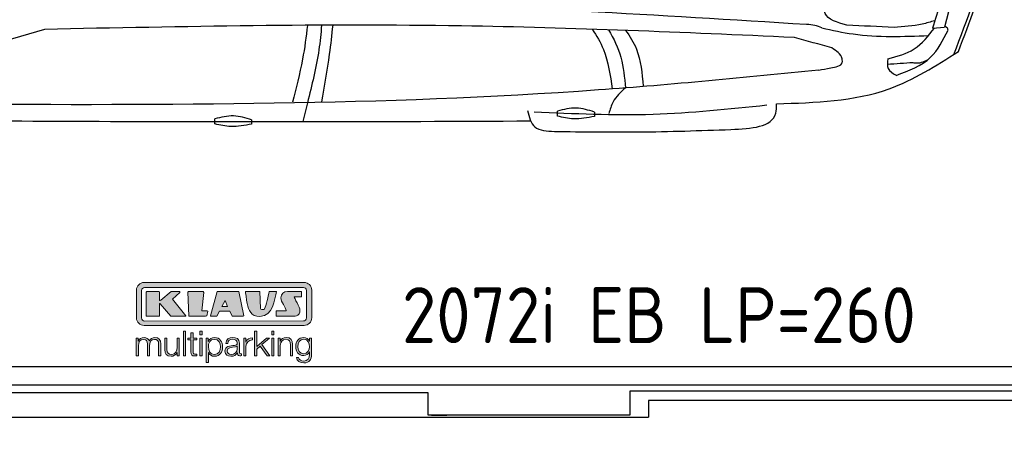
# Model space of a CAD drawing. Header units: millimetres. Extents: x 705 to 7297, y 228 to 3619.
# Tile 2 of 4: x 2918 to 5822, y 228 to 1460. Entities that reach past the tile are written whole.
import ezdxf

# ---------------------------------------------------------------- set-up
doc = ezdxf.new("R2010")
doc.units = ezdxf.units.MM
doc.layers.get('0').update_dxf_attribs({"lineweight": 25})
doc.layers.add('Car', color=10, linetype='Continuous', lineweight=25)
doc.layers.add('Logo', color=7, linetype='Continuous')
doc.styles.add('Aktuell-DIN', font='arial.ttf')

# ---------------------------------------------------------------- blocks, each defined once
blk = doc.blocks.new('KLAUS')
at = {"layer": 'Logo', "true_color": 0x7b7b7a}
h = blk.add_hatch(color=8, dxfattribs=at)
h.dxf.hatch_style = 2
edge = h.paths.add_edge_path()
edge.add_spline(control_points=[(3.6, 29.09), (2.88, 29.09), (2.3, 28.51), (2.3, 27.8), (2.3, 27.8), (2.3, 16.11), (2.3, 16.11), (2.3, 15.39), (2.88, 14.81), (3.6, 14.81), (3.6, 14.81), (71.16, 14.81), (71.16, 14.81), (71.88, 14.81), (72.46, 15.39), (72.46, 16.11), (72.46, 16.11), (72.46, 27.8), (72.46, 27.8), (72.46, 28.51), (71.88, 29.09), (71.16, 29.09), (71.16, 29.09), (3.6, 29.09), (3.6, 29.09), (3.6, 29.09), (3.6, 29.09), (3.6, 29.09)], knot_values=[0, 0, 0, 0, 1, 1, 1, 2, 2, 2, 3, 3, 3, 4, 4, 4, 5, 5, 5, 6, 6, 6, 7, 7, 7, 8, 8, 8, 9, 9, 9, 9], degree=3, periodic=0)
edge = h.paths.add_edge_path()
edge.add_spline(control_points=[(3.35, 31.23), (3.35, 31.23), (71.47, 31.23), (71.47, 31.23), (73.26, 31.23), (74.71, 29.77), (74.71, 27.99), (74.71, 27.99), (74.71, 16.17), (74.71, 16.17), (74.71, 14.38), (73.26, 12.93), (71.47, 12.93), (71.47, 12.93), (3.35, 12.93), (3.35, 12.93), (1.56, 12.93), (0.11, 14.38), (0.11, 16.17), (0.11, 16.17), (0.11, 27.99), (0.11, 27.99), (0.11, 29.77), (1.56, 31.23), (3.35, 31.23), (3.35, 31.23), (3.35, 31.23), (3.35, 31.23)], knot_values=[0, 0, 0, 0, 1, 1, 1, 2, 2, 2, 3, 3, 3, 4, 4, 4, 5, 5, 5, 6, 6, 6, 7, 7, 7, 8, 8, 8, 9, 9, 9, 9], degree=3, periodic=0)
h = blk.add_hatch(color=8, dxfattribs=at)
h.dxf.hatch_style = 2
edge = h.paths.add_edge_path()
edge.add_spline(control_points=[(4.5, 27.33), (4.5, 27.33), (9.7, 27.33), (9.7, 27.33), (9.84, 27.33), (9.96, 27.22), (9.96, 27.08), (9.96, 27.08), (9.96, 23.69), (9.96, 23.69), (9.96, 23.69), (9.94, 23.64), (10.04, 23.59), (10.14, 23.53), (10.2, 23.57), (10.2, 23.57), (10.2, 23.57), (10.51, 23.75), (10.51, 23.75), (10.51, 23.75), (14.94, 27.33), (14.94, 27.33), (14.94, 27.33), (18.41, 27.33), (18.41, 27.33), (18.41, 27.33), (18.49, 27.33), (18.56, 27.2), (18.65, 27.04), (18.53, 26.91), (18.53, 26.91), (18.53, 26.91), (15.49, 24.11), (15.49, 24.11), (15.49, 24.11), (21.14, 17.06), (21.14, 17.06), (21.14, 17.06), (21.13, 16.91), (21.13, 16.91), (21.08, 16.84), (20.99, 16.82), (20.99, 16.82), (20.99, 16.82), (14.7, 16.82), (14.7, 16.82), (14.7, 16.82), (10.26, 22.17), (10.26, 22.17), (10.26, 22.17), (10.19, 22.24), (10.08, 22.21), (9.97, 22.18), (9.96, 22.11), (9.96, 22.11), (9.96, 22.11), (9.96, 17.08), (9.96, 17.08), (9.96, 16.94), (9.84, 16.82), (9.7, 16.82), (9.7, 16.82), (4.5, 16.82), (4.5, 16.82), (4.36, 16.82), (4.25, 16.94), (4.25, 17.08), (4.25, 17.08), (4.25, 27.08), (4.25, 27.08), (4.25, 27.22), (4.36, 27.33), (4.5, 27.33), (4.5, 27.33), (4.5, 27.33), (4.5, 27.33)], knot_values=[0, 0, 0, 0, 1, 1, 1, 2, 2, 2, 3, 3, 3, 4, 4, 4, 5, 5, 5, 6, 6, 6, 7, 7, 7, 8, 8, 8, 9, 9, 9, 10, 10, 10, 11, 11, 11, 12, 12, 12, 13, 13, 13, 14, 14, 14, 15, 15, 15, 16, 16, 16, 17, 17, 17, 18, 18, 18, 19, 19, 19, 20, 20, 20, 21, 21, 21, 22, 22, 22, 23, 23, 23, 24, 24, 24, 25, 25, 25, 25], degree=3, periodic=0)
h = blk.add_hatch(color=8, dxfattribs=at)
h.dxf.hatch_style = 2
h.paths.add_polyline_path([(22.42, 17.06), (21.97, 27.15), (22.24, 27.33), (28.55, 27.33), (28.86, 26.97), (28.01, 19.08), (30.26, 19.07), (30.44, 18.95), (30.08, 16.95), (29.49, 16.82), (22.6, 16.82)])
h = blk.add_hatch(color=8, dxfattribs=at)
h.paths.add_polyline_path([(36.52, 21.01), (38.93, 21.01), (37.87, 23.57)])
h.paths.add_polyline_path([(34.52, 27.33), (43.65, 27.33), (45.76, 16.94), (45.57, 16.82), (40.83, 16.82), (39.89, 18.95), (35.42, 18.95), (34.27, 16.82), (31.78, 16.82), (31.66, 17)])
h = blk.add_hatch(color=8, dxfattribs=at)
h.dxf.hatch_style = 2
edge = h.paths.add_edge_path()
edge.add_spline(control_points=[(52.69, 27.32), (52.69, 27.32), (52.88, 20.14), (52.88, 20.14), (53.01, 19.89), (53.2, 19.77), (53.43, 19.71), (53.91, 19.59), (54.43, 19.57), (54.64, 20.03), (55.23, 21.34), (56.27, 25.45), (56.6, 27.33), (56.6, 27.33), (59.77, 27.33), (59.77, 27.33), (58.77, 23.9), (58.56, 16.82), (52.63, 16.76), (48.72, 16.72), (48.01, 19.35), (47.27, 22.24), (46.89, 23.68), (46.54, 27.33), (46.54, 27.33), (46.54, 27.33), (52.69, 27.32), (52.69, 27.32), (52.69, 27.32), (52.69, 27.32), (52.69, 27.32)], knot_values=[0, 0, 0, 0, 1, 1, 1, 2, 2, 2, 3, 3, 3, 4, 4, 4, 5, 5, 5, 6, 6, 6, 7, 7, 7, 8, 8, 8, 9, 9, 9, 10, 10, 10, 10], degree=3, periodic=0)
h = blk.add_hatch(color=8, dxfattribs=at)
h.dxf.hatch_style = 2
edge = h.paths.add_edge_path()
edge.add_spline(control_points=[(64.46, 27.33), (64.46, 27.33), (70.31, 27.33), (70.31, 27.33), (70.31, 26.52), (70.31, 26.02), (70.31, 25.12), (70.31, 25.12), (67.3, 25.12), (67.3, 25.12), (67.24, 25.04), (67.25, 25.11), (67.25, 24.91), (67.25, 24.88), (69.73, 20.38), (69.73, 19.57), (69.73, 16.4), (67.22, 16.81), (65.9, 16.82), (65.9, 16.82), (59.59, 16.82), (59.59, 16.82), (59.59, 17.76), (59.59, 18.23), (59.59, 19.14), (59.59, 19.14), (63.75, 19.14), (63.75, 19.14), (63.82, 19.22), (63.81, 19.11), (63.81, 19.31), (63.81, 20.32), (61.58, 23.06), (61.58, 24.63), (61.58, 26.33), (62.83, 27.34), (64.46, 27.33), (64.46, 27.33), (64.46, 27.33), (64.46, 27.33)], knot_values=[0, 0, 0, 0, 1, 1, 1, 2, 2, 2, 3, 3, 3, 4, 4, 4, 5, 5, 5, 6, 6, 6, 7, 7, 7, 8, 8, 8, 9, 9, 9, 10, 10, 10, 11, 11, 11, 12, 12, 12, 13, 13, 13, 13], degree=3, periodic=0)
at = {"layer": 'Logo', "true_color": 0xef7c00}
h = blk.add_hatch(color=30, dxfattribs=at)
h.dxf.hatch_style = 2
h.paths.add_polyline_path([(20.07, 0), (20.99, 0), (20.99, 10.45), (20.07, 10.45)])
h = blk.add_hatch(color=30, dxfattribs=at)
h.dxf.hatch_style = 2
edge = h.paths.add_edge_path()
edge.add_spline(control_points=[(24.22, 9.82), (24.22, 9.82), (23.3, 9.82), (23.3, 9.82), (23.3, 9.82), (23.3, 7.55), (23.3, 7.55), (23.3, 7.55), (21.98, 7.55), (21.98, 7.55), (21.98, 7.55), (21.98, 6.78), (21.98, 6.78), (21.98, 6.78), (23.3, 6.78), (23.3, 6.78), (23.3, 6.78), (23.3, 1.61), (23.3, 1.61), (23.28, 0.32), (23.71, -0.09), (24.94, -0.09), (25.22, -0.09), (25.48, -0.06), (25.76, -0.06), (25.76, -0.06), (25.76, 0.73), (25.76, 0.73), (25.5, 0.7), (25.23, 0.69), (24.97, 0.69), (24.31, 0.73), (24.22, 1.08), (24.22, 1.68), (24.22, 1.68), (24.22, 6.78), (24.22, 6.78), (24.22, 6.78), (25.76, 6.78), (25.76, 6.78), (25.76, 6.78), (25.76, 7.55), (25.76, 7.55), (25.76, 7.55), (24.22, 7.55), (24.22, 7.55), (24.22, 7.55), (24.22, 9.82), (24.22, 9.82), (24.22, 9.82), (24.22, 9.82), (24.22, 9.82)], knot_values=[0, 0, 0, 0, 1, 1, 1, 2, 2, 2, 3, 3, 3, 4, 4, 4, 5, 5, 5, 6, 6, 6, 7, 7, 7, 8, 8, 8, 9, 9, 9, 10, 10, 10, 11, 11, 11, 12, 12, 12, 13, 13, 13, 14, 14, 14, 15, 15, 15, 16, 16, 16, 17, 17, 17, 17], degree=3, periodic=0)
h = blk.add_hatch(color=30, dxfattribs=at)
h.paths.add_polyline_path([(27.1, 0), (28.03, 0), (28.03, 7.55), (27.1, 7.55)])
h.paths.add_polyline_path([(27.1, 8.98), (28.03, 8.98), (28.03, 10.45), (27.1, 10.45)])
h = blk.add_hatch(color=30, dxfattribs=at)
h.dxf.hatch_style = 2
h.paths.add_polyline_path([(50.4, 0), (51.32, 0), (51.32, 2.87), (52.82, 4.11), (55.8, 0), (56.96, 0), (53.52, 4.76), (56.74, 7.55), (55.51, 7.55), (51.32, 3.89), (51.32, 10.45), (50.4, 10.45)])
h = blk.add_hatch(color=30, dxfattribs=at)
h.paths.add_polyline_path([(57.74, 0), (58.66, 0), (58.66, 7.55), (57.74, 7.55)])
h.paths.add_polyline_path([(57.74, 8.98), (58.66, 8.98), (58.66, 10.45), (57.74, 10.45)])
h = blk.add_hatch(color=30, dxfattribs=at)
h.dxf.hatch_style = 2
edge = h.paths.add_edge_path()
edge.add_spline(control_points=[(0, 0), (0, 0), (0.92, 0), (0.92, 0), (0.92, 0), (0.92, 4.22), (0.92, 4.22), (0.94, 5.8), (1.58, 7), (3.18, 7), (4.35, 7), (4.77, 6.15), (4.76, 5.12), (4.76, 5.12), (4.76, 0), (4.76, 0), (4.76, 0), (5.68, 0), (5.68, 0), (5.68, 0), (5.68, 4.27), (5.68, 4.27), (5.68, 5.68), (6.14, 7), (7.73, 7), (9.05, 7), (9.52, 6.32), (9.52, 5.08), (9.52, 5.08), (9.52, 0), (9.52, 0), (9.52, 0), (10.44, 0), (10.44, 0), (10.44, 0), (10.44, 5.12), (10.44, 5.12), (10.44, 6.91), (9.59, 7.77), (7.94, 7.77), (6.94, 7.77), (5.99, 7.29), (5.54, 6.3), (5.26, 7.29), (4.36, 7.77), (3.37, 7.77), (2.17, 7.77), (1.38, 7.19), (0.89, 6.28), (0.89, 6.28), (0.85, 6.28), (0.85, 6.28), (0.85, 6.28), (0.85, 7.55), (0.85, 7.55), (0.85, 7.55), (0, 7.55), (0, 7.55), (0, 7.55), (0, 0), (0, 0), (0, 0), (0, 0), (0, 0)], knot_values=[0, 0, 0, 0, 1, 1, 1, 2, 2, 2, 3, 3, 3, 4, 4, 4, 5, 5, 5, 6, 6, 6, 7, 7, 7, 8, 8, 8, 9, 9, 9, 10, 10, 10, 11, 11, 11, 12, 12, 12, 13, 13, 13, 14, 14, 14, 15, 15, 15, 16, 16, 16, 17, 17, 17, 18, 18, 18, 19, 19, 19, 20, 20, 20, 21, 21, 21, 21], degree=3, periodic=0)
h = blk.add_hatch(color=30, dxfattribs=at)
h.dxf.hatch_style = 2
edge = h.paths.add_edge_path()
edge.add_spline(control_points=[(18.31, 7.55), (18.31, 7.55), (17.39, 7.55), (17.39, 7.55), (17.39, 7.55), (17.39, 3.59), (17.39, 3.59), (17.39, 2.05), (16.7, 0.56), (15.12, 0.56), (13.66, 0.56), (13.15, 1.27), (13.1, 2.64), (13.1, 2.64), (13.1, 7.55), (13.1, 7.55), (13.1, 7.55), (12.18, 7.55), (12.18, 7.55), (12.18, 7.55), (12.18, 2.65), (12.18, 2.65), (12.18, 0.89), (12.93, -0.22), (14.83, -0.22), (15.96, -0.22), (16.95, 0.35), (17.44, 1.36), (17.44, 1.36), (17.47, 1.36), (17.47, 1.36), (17.47, 1.36), (17.47, 0), (17.47, 0), (17.47, 0), (18.31, 0), (18.31, 0), (18.31, 0), (18.31, 7.55), (18.31, 7.55), (18.31, 7.55), (18.31, 7.55), (18.31, 7.55)], knot_values=[0, 0, 0, 0, 1, 1, 1, 2, 2, 2, 3, 3, 3, 4, 4, 4, 5, 5, 5, 6, 6, 6, 7, 7, 7, 8, 8, 8, 9, 9, 9, 10, 10, 10, 11, 11, 11, 12, 12, 12, 13, 13, 13, 14, 14, 14, 14], degree=3, periodic=0)
h = blk.add_hatch(color=30, dxfattribs=at)
edge = h.paths.add_edge_path()
edge.add_spline(control_points=[(35.84, 3.78), (35.84, 2.21), (35.12, 0.56), (33.37, 0.56), (31.4, 0.56), (30.72, 2.21), (30.72, 3.78), (30.72, 5.49), (31.33, 7), (33.37, 7), (35.12, 7), (35.84, 5.34), (35.84, 3.78), (35.84, 3.78), (35.84, 3.78), (35.84, 3.78)], knot_values=[0, 0, 0, 0, 1, 1, 1, 2, 2, 2, 3, 3, 3, 4, 4, 4, 5, 5, 5, 5], degree=3, periodic=0)
edge = h.paths.add_edge_path()
edge.add_spline(control_points=[(29.79, -2.8), (29.79, -2.8), (30.72, -2.8), (30.72, -2.8), (30.72, -2.8), (30.72, 1.43), (30.72, 1.43), (30.72, 1.43), (30.74, 1.43), (30.74, 1.43), (31.14, 0.35), (32.24, -0.22), (33.37, -0.22), (35.66, -0.22), (36.76, 1.64), (36.76, 3.78), (36.76, 5.91), (35.66, 7.77), (33.37, 7.77), (32.15, 7.77), (31.1, 7.14), (30.67, 6.12), (30.67, 6.12), (30.64, 6.12), (30.64, 6.12), (30.64, 6.12), (30.64, 7.55), (30.64, 7.55), (30.64, 7.55), (29.79, 7.55), (29.79, 7.55), (29.79, 7.55), (29.79, -2.8), (29.79, -2.8), (29.79, -2.8), (29.79, -2.8), (29.79, -2.8)], knot_values=[0, 0, 0, 0, 1, 1, 1, 2, 2, 2, 3, 3, 3, 4, 4, 4, 5, 5, 5, 6, 6, 6, 7, 7, 7, 8, 8, 8, 9, 9, 9, 10, 10, 10, 11, 11, 11, 12, 12, 12, 12], degree=3, periodic=0)
h = blk.add_hatch(color=30, dxfattribs=at)
edge = h.paths.add_edge_path()
edge.add_spline(control_points=[(43.03, 2.93), (43.04, 1.45), (41.8, 0.56), (40.39, 0.56), (39.53, 0.56), (38.71, 1.13), (38.71, 2.05), (38.71, 3.53), (40.66, 3.51), (42.22, 3.79), (42.47, 3.84), (42.88, 3.91), (43, 4.13), (43, 4.13), (43.03, 4.13), (43.03, 4.13), (43.03, 4.13), (43.03, 2.93), (43.03, 2.93), (43.03, 2.93), (43.03, 2.93), (43.03, 2.93)], knot_values=[0, 0, 0, 0, 1, 1, 1, 2, 2, 2, 3, 3, 3, 4, 4, 4, 5, 5, 5, 6, 6, 6, 7, 7, 7, 7], degree=3, periodic=0)
edge = h.paths.add_edge_path()
edge.add_spline(control_points=[(39.03, 5.24), (39.06, 6.47), (39.91, 7), (41.05, 7), (42.14, 7), (43.03, 6.69), (43.03, 5.45), (43.03, 4.61), (42.6, 4.51), (41.84, 4.42), (39.85, 4.19), (37.79, 4.11), (37.79, 1.99), (37.79, 0.47), (38.93, -0.22), (40.32, -0.22), (41.77, -0.22), (42.43, 0.34), (43.07, 1.32), (43.07, 1.32), (43.1, 1.32), (43.1, 1.32), (43.1, 0.53), (43.25, 0), (44.19, 0), (44.43, 0), (44.58, 0.01), (44.79, 0.06), (44.79, 0.06), (44.79, 0.83), (44.79, 0.83), (44.71, 0.81), (44.6, 0.78), (44.49, 0.78), (44.13, 0.78), (43.95, 0.98), (43.95, 1.33), (43.95, 1.33), (43.95, 5.34), (43.95, 5.34), (43.95, 7.36), (42.5, 7.77), (41.17, 7.77), (39.44, 7.77), (38.2, 7.01), (38.11, 5.24), (38.11, 5.24), (39.03, 5.24), (39.03, 5.24), (39.03, 5.24), (39.03, 5.24), (39.03, 5.24)], knot_values=[0, 0, 0, 0, 1, 1, 1, 2, 2, 2, 3, 3, 3, 4, 4, 4, 5, 5, 5, 6, 6, 6, 7, 7, 7, 8, 8, 8, 9, 9, 9, 10, 10, 10, 11, 11, 11, 12, 12, 12, 13, 13, 13, 14, 14, 14, 15, 15, 15, 16, 16, 16, 17, 17, 17, 17], degree=3, periodic=0)
h = blk.add_hatch(color=30, dxfattribs=at)
h.dxf.hatch_style = 2
edge = h.paths.add_edge_path()
edge.add_spline(control_points=[(45.79, 0), (45.79, 0), (46.71, 0), (46.71, 0), (46.71, 0), (46.71, 4.03), (46.71, 4.03), (46.71, 5.59), (47.85, 6.82), (49.52, 6.73), (49.52, 6.73), (49.52, 7.66), (49.52, 7.66), (48.16, 7.72), (47.14, 7), (46.67, 5.78), (46.67, 5.78), (46.64, 5.78), (46.64, 5.78), (46.64, 5.78), (46.64, 7.55), (46.64, 7.55), (46.64, 7.55), (45.79, 7.55), (45.79, 7.55), (45.79, 7.55), (45.79, 0), (45.79, 0), (45.79, 0), (45.79, 0), (45.79, 0)], knot_values=[0, 0, 0, 0, 1, 1, 1, 2, 2, 2, 3, 3, 3, 4, 4, 4, 5, 5, 5, 6, 6, 6, 7, 7, 7, 8, 8, 8, 9, 9, 9, 10, 10, 10, 10], degree=3, periodic=0)
h = blk.add_hatch(color=30, dxfattribs=at)
h.dxf.hatch_style = 2
edge = h.paths.add_edge_path()
edge.add_spline(control_points=[(60.41, 0), (60.41, 0), (61.33, 0), (61.33, 0), (61.33, 0), (61.33, 4.41), (61.33, 4.41), (61.36, 5.89), (62.24, 7), (63.7, 7), (65.2, 7), (65.62, 6.02), (65.62, 4.71), (65.62, 4.71), (65.62, 0), (65.62, 0), (65.62, 0), (66.54, 0), (66.54, 0), (66.54, 0), (66.54, 4.86), (66.54, 4.86), (66.54, 6.66), (65.9, 7.77), (63.78, 7.77), (62.71, 7.77), (61.7, 7.16), (61.36, 6.25), (61.36, 6.25), (61.33, 6.25), (61.33, 6.25), (61.33, 6.25), (61.33, 7.55), (61.33, 7.55), (61.33, 7.55), (60.41, 7.55), (60.41, 7.55), (60.41, 7.55), (60.41, 0), (60.41, 0), (60.41, 0), (60.41, 0), (60.41, 0)], knot_values=[0, 0, 0, 0, 1, 1, 1, 2, 2, 2, 3, 3, 3, 4, 4, 4, 5, 5, 5, 6, 6, 6, 7, 7, 7, 8, 8, 8, 9, 9, 9, 10, 10, 10, 11, 11, 11, 12, 12, 12, 13, 13, 13, 14, 14, 14, 14], degree=3, periodic=0)
h = blk.add_hatch(color=30, dxfattribs=at)
edge = h.paths.add_edge_path()
edge.add_spline(control_points=[(71.32, 0.86), (69.62, 0.86), (68.83, 2.34), (68.83, 3.86), (68.83, 5.43), (69.56, 7), (71.32, 7), (73.06, 7), (73.75, 5.34), (73.75, 3.86), (73.75, 2.33), (72.91, 0.86), (71.32, 0.86), (71.32, 0.86), (71.32, 0.86), (71.32, 0.86)], knot_values=[0, 0, 0, 0, 1, 1, 1, 2, 2, 2, 3, 3, 3, 4, 4, 4, 5, 5, 5, 5], degree=3, periodic=0)
edge = h.paths.add_edge_path()
edge.add_spline(control_points=[(74.67, 7.55), (74.67, 7.55), (73.75, 7.55), (73.75, 7.55), (73.75, 7.55), (73.75, 6.25), (73.75, 6.25), (73.75, 6.25), (73.72, 6.25), (73.72, 6.25), (73.35, 7.09), (72.41, 7.77), (71.32, 7.77), (69.13, 7.77), (67.9, 6.05), (67.9, 3.97), (67.9, 1.82), (68.9, 0.09), (71.32, 0.09), (72.4, 0.09), (73.29, 0.72), (73.72, 1.64), (73.72, 1.64), (73.75, 1.64), (73.75, 1.64), (73.75, 1.64), (73.75, 0.61), (73.75, 0.61), (73.75, -1.23), (73.01, -2.24), (71.32, -2.24), (70.29, -2.24), (69.31, -1.85), (69.1, -0.73), (69.1, -0.73), (68.18, -0.73), (68.18, -0.73), (68.31, -2.34), (69.81, -3.02), (71.32, -3.02), (73.79, -3.02), (74.65, -1.64), (74.67, 0.61), (74.67, 0.61), (74.67, 7.55), (74.67, 7.55), (74.67, 7.55), (74.67, 7.55), (74.67, 7.55)], knot_values=[0, 0, 0, 0, 1, 1, 1, 2, 2, 2, 3, 3, 3, 4, 4, 4, 5, 5, 5, 6, 6, 6, 7, 7, 7, 8, 8, 8, 9, 9, 9, 10, 10, 10, 11, 11, 11, 12, 12, 12, 13, 13, 13, 14, 14, 14, 15, 15, 15, 16, 16, 16, 16], degree=3, periodic=0)
at = {"layer": 'Logo', "lineweight": 0}
for points in [[(22.42, 17.06), (21.97, 27.15), (22.24, 27.33), (28.55, 27.33), (28.86, 26.97), (28.01, 19.08), (30.26, 19.07), (30.44, 18.95), (30.08, 16.95), (29.49, 16.82), (22.6, 16.82), (22.42, 17.06), (22.42, 17.06)], [(34.52, 27.33), (43.65, 27.33), (45.76, 16.94), (45.57, 16.82), (40.83, 16.82), (39.89, 18.95), (35.42, 18.95), (34.27, 16.82), (31.78, 16.82), (31.66, 17), (34.52, 27.33), (34.52, 27.33)], [(36.52, 21.01), (38.93, 21.01), (37.87, 23.57), (36.52, 21.01), (36.52, 21.01)], [(20.07, 0), (20.99, 0), (20.99, 10.45), (20.07, 10.45), (20.07, 0), (20.07, 0)], [(27.1, 8.98), (28.03, 8.98), (28.03, 10.45), (27.1, 10.45), (27.1, 8.98), (27.1, 8.98)], [(50.4, 0), (51.32, 0), (51.32, 2.87), (52.82, 4.11), (55.8, 0), (56.96, 0), (53.52, 4.76), (56.74, 7.55), (55.51, 7.55), (51.32, 3.89), (51.32, 10.45), (50.4, 10.45), (50.4, 0), (50.4, 0)], [(57.74, 8.98), (58.66, 8.98), (58.66, 10.45), (57.74, 10.45), (57.74, 8.98), (57.74, 8.98)], [(27.1, 0), (28.03, 0), (28.03, 7.55), (27.1, 7.55), (27.1, 0), (27.1, 0)], [(57.74, 0), (58.66, 0), (58.66, 7.55), (57.74, 7.55), (57.74, 0), (57.74, 0)]]:
    blk.add_lwpolyline(points, dxfattribs=at)
for points, knots in [([(3.35, 31.23), (3.35, 31.23), (71.47, 31.23), (71.47, 31.23), (73.26, 31.23), (74.71, 29.77), (74.71, 27.99), (74.71, 27.99), (74.71, 16.17), (74.71, 16.17), (74.71, 14.38), (73.26, 12.93), (71.47, 12.93), (71.47, 12.93), (3.35, 12.93), (3.35, 12.93), (1.56, 12.93), (0.11, 14.38), (0.11, 16.17), (0.11, 16.17), (0.11, 27.99), (0.11, 27.99), (0.11, 29.77), (1.56, 31.23), (3.35, 31.23), (3.35, 31.23), (3.35, 31.23), (3.35, 31.23)], [0, 0, 0, 0, 1, 1, 1, 2, 2, 2, 3, 3, 3, 4, 4, 4, 5, 5, 5, 6, 6, 6, 7, 7, 7, 8, 8, 8, 9, 9, 9, 9]), ([(3.6, 29.09), (2.88, 29.09), (2.3, 28.51), (2.3, 27.8), (2.3, 27.8), (2.3, 16.11), (2.3, 16.11), (2.3, 15.39), (2.88, 14.81), (3.6, 14.81), (3.6, 14.81), (71.16, 14.81), (71.16, 14.81), (71.88, 14.81), (72.46, 15.39), (72.46, 16.11), (72.46, 16.11), (72.46, 27.8), (72.46, 27.8), (72.46, 28.51), (71.88, 29.09), (71.16, 29.09), (71.16, 29.09), (3.6, 29.09), (3.6, 29.09), (3.6, 29.09), (3.6, 29.09), (3.6, 29.09)], [0, 0, 0, 0, 1, 1, 1, 2, 2, 2, 3, 3, 3, 4, 4, 4, 5, 5, 5, 6, 6, 6, 7, 7, 7, 8, 8, 8, 9, 9, 9, 9]), ([(4.5, 27.33), (4.5, 27.33), (9.7, 27.33), (9.7, 27.33), (9.84, 27.33), (9.96, 27.22), (9.96, 27.08), (9.96, 27.08), (9.96, 23.69), (9.96, 23.69), (9.96, 23.69), (9.94, 23.64), (10.04, 23.59), (10.14, 23.53), (10.2, 23.57), (10.2, 23.57), (10.2, 23.57), (10.51, 23.75), (10.51, 23.75), (10.51, 23.75), (14.94, 27.33), (14.94, 27.33), (14.94, 27.33), (18.41, 27.33), (18.41, 27.33), (18.41, 27.33), (18.49, 27.33), (18.56, 27.2), (18.65, 27.04), (18.53, 26.91), (18.53, 26.91), (18.53, 26.91), (15.49, 24.11), (15.49, 24.11), (15.49, 24.11), (21.14, 17.06), (21.14, 17.06), (21.14, 17.06), (21.13, 16.91), (21.13, 16.91), (21.08, 16.84), (20.99, 16.82), (20.99, 16.82), (20.99, 16.82), (14.7, 16.82), (14.7, 16.82), (14.7, 16.82), (10.26, 22.17), (10.26, 22.17), (10.26, 22.17), (10.19, 22.24), (10.08, 22.21), (9.97, 22.18), (9.96, 22.11), (9.96, 22.11), (9.96, 22.11), (9.96, 17.08), (9.96, 17.08), (9.96, 16.94), (9.84, 16.82), (9.7, 16.82), (9.7, 16.82), (4.5, 16.82), (4.5, 16.82), (4.36, 16.82), (4.25, 16.94), (4.25, 17.08), (4.25, 17.08), (4.25, 27.08), (4.25, 27.08), (4.25, 27.22), (4.36, 27.33), (4.5, 27.33), (4.5, 27.33), (4.5, 27.33), (4.5, 27.33)], [0, 0, 0, 0, 1, 1, 1, 2, 2, 2, 3, 3, 3, 4, 4, 4, 5, 5, 5, 6, 6, 6, 7, 7, 7, 8, 8, 8, 9, 9, 9, 10, 10, 10, 11, 11, 11, 12, 12, 12, 13, 13, 13, 14, 14, 14, 15, 15, 15, 16, 16, 16, 17, 17, 17, 18, 18, 18, 19, 19, 19, 20, 20, 20, 21, 21, 21, 22, 22, 22, 23, 23, 23, 24, 24, 24, 25, 25, 25, 25]), ([(52.69, 27.32), (52.69, 27.32), (52.88, 20.14), (52.88, 20.14), (53.01, 19.89), (53.2, 19.77), (53.43, 19.71), (53.91, 19.59), (54.43, 19.57), (54.64, 20.03), (55.23, 21.34), (56.27, 25.45), (56.6, 27.33), (56.6, 27.33), (59.77, 27.33), (59.77, 27.33), (58.77, 23.9), (58.56, 16.82), (52.63, 16.76), (48.72, 16.72), (48.01, 19.35), (47.27, 22.24), (46.89, 23.68), (46.54, 27.33), (46.54, 27.33), (46.54, 27.33), (52.69, 27.32), (52.69, 27.32), (52.69, 27.32), (52.69, 27.32), (52.69, 27.32)], [0, 0, 0, 0, 1, 1, 1, 2, 2, 2, 3, 3, 3, 4, 4, 4, 5, 5, 5, 6, 6, 6, 7, 7, 7, 8, 8, 8, 9, 9, 9, 10, 10, 10, 10]), ([(64.46, 27.33), (64.46, 27.33), (70.31, 27.33), (70.31, 27.33), (70.31, 26.52), (70.31, 26.02), (70.31, 25.12), (70.31, 25.12), (67.3, 25.12), (67.3, 25.12), (67.24, 25.04), (67.25, 25.11), (67.25, 24.91), (67.25, 24.88), (69.73, 20.38), (69.73, 19.57), (69.73, 16.4), (67.22, 16.81), (65.9, 16.82), (65.9, 16.82), (59.59, 16.82), (59.59, 16.82), (59.59, 17.76), (59.59, 18.23), (59.59, 19.14), (59.59, 19.14), (63.75, 19.14), (63.75, 19.14), (63.82, 19.22), (63.81, 19.11), (63.81, 19.31), (63.81, 20.32), (61.58, 23.06), (61.58, 24.63), (61.58, 26.33), (62.83, 27.34), (64.46, 27.33), (64.46, 27.33), (64.46, 27.33), (64.46, 27.33)], [0, 0, 0, 0, 1, 1, 1, 2, 2, 2, 3, 3, 3, 4, 4, 4, 5, 5, 5, 6, 6, 6, 7, 7, 7, 8, 8, 8, 9, 9, 9, 10, 10, 10, 11, 11, 11, 12, 12, 12, 13, 13, 13, 13]), ([(24.22, 9.82), (24.22, 9.82), (23.3, 9.82), (23.3, 9.82), (23.3, 9.82), (23.3, 7.55), (23.3, 7.55), (23.3, 7.55), (21.98, 7.55), (21.98, 7.55), (21.98, 7.55), (21.98, 6.78), (21.98, 6.78), (21.98, 6.78), (23.3, 6.78), (23.3, 6.78), (23.3, 6.78), (23.3, 1.61), (23.3, 1.61), (23.28, 0.32), (23.71, -0.09), (24.94, -0.09), (25.22, -0.09), (25.48, -0.06), (25.76, -0.06), (25.76, -0.06), (25.76, 0.73), (25.76, 0.73), (25.5, 0.7), (25.23, 0.69), (24.97, 0.69), (24.31, 0.73), (24.22, 1.08), (24.22, 1.68), (24.22, 1.68), (24.22, 6.78), (24.22, 6.78), (24.22, 6.78), (25.76, 6.78), (25.76, 6.78), (25.76, 6.78), (25.76, 7.55), (25.76, 7.55), (25.76, 7.55), (24.22, 7.55), (24.22, 7.55), (24.22, 7.55), (24.22, 9.82), (24.22, 9.82), (24.22, 9.82), (24.22, 9.82), (24.22, 9.82)], [0, 0, 0, 0, 1, 1, 1, 2, 2, 2, 3, 3, 3, 4, 4, 4, 5, 5, 5, 6, 6, 6, 7, 7, 7, 8, 8, 8, 9, 9, 9, 10, 10, 10, 11, 11, 11, 12, 12, 12, 13, 13, 13, 14, 14, 14, 15, 15, 15, 16, 16, 16, 17, 17, 17, 17]), ([(0, 0), (0, 0), (0.92, 0), (0.92, 0), (0.92, 0), (0.92, 4.22), (0.92, 4.22), (0.94, 5.8), (1.58, 7), (3.18, 7), (4.35, 7), (4.77, 6.15), (4.76, 5.12), (4.76, 5.12), (4.76, 0), (4.76, 0), (4.76, 0), (5.68, 0), (5.68, 0), (5.68, 0), (5.68, 4.27), (5.68, 4.27), (5.68, 5.68), (6.14, 7), (7.73, 7), (9.05, 7), (9.52, 6.32), (9.52, 5.08), (9.52, 5.08), (9.52, 0), (9.52, 0), (9.52, 0), (10.44, 0), (10.44, 0), (10.44, 0), (10.44, 5.12), (10.44, 5.12), (10.44, 6.91), (9.59, 7.77), (7.94, 7.77), (6.94, 7.77), (5.99, 7.29), (5.54, 6.3), (5.26, 7.29), (4.36, 7.77), (3.37, 7.77), (2.17, 7.77), (1.38, 7.19), (0.89, 6.28), (0.89, 6.28), (0.85, 6.28), (0.85, 6.28), (0.85, 6.28), (0.85, 7.55), (0.85, 7.55), (0.85, 7.55), (0, 7.55), (0, 7.55), (0, 7.55), (0, 0), (0, 0), (0, 0), (0, 0), (0, 0)], [0, 0, 0, 0, 1, 1, 1, 2, 2, 2, 3, 3, 3, 4, 4, 4, 5, 5, 5, 6, 6, 6, 7, 7, 7, 8, 8, 8, 9, 9, 9, 10, 10, 10, 11, 11, 11, 12, 12, 12, 13, 13, 13, 14, 14, 14, 15, 15, 15, 16, 16, 16, 17, 17, 17, 18, 18, 18, 19, 19, 19, 20, 20, 20, 21, 21, 21, 21]), ([(18.31, 7.55), (18.31, 7.55), (17.39, 7.55), (17.39, 7.55), (17.39, 7.55), (17.39, 3.59), (17.39, 3.59), (17.39, 2.05), (16.7, 0.56), (15.12, 0.56), (13.66, 0.56), (13.15, 1.27), (13.1, 2.64), (13.1, 2.64), (13.1, 7.55), (13.1, 7.55), (13.1, 7.55), (12.18, 7.55), (12.18, 7.55), (12.18, 7.55), (12.18, 2.65), (12.18, 2.65), (12.18, 0.89), (12.93, -0.22), (14.83, -0.22), (15.96, -0.22), (16.95, 0.35), (17.44, 1.36), (17.44, 1.36), (17.47, 1.36), (17.47, 1.36), (17.47, 1.36), (17.47, 0), (17.47, 0), (17.47, 0), (18.31, 0), (18.31, 0), (18.31, 0), (18.31, 7.55), (18.31, 7.55), (18.31, 7.55), (18.31, 7.55), (18.31, 7.55)], [0, 0, 0, 0, 1, 1, 1, 2, 2, 2, 3, 3, 3, 4, 4, 4, 5, 5, 5, 6, 6, 6, 7, 7, 7, 8, 8, 8, 9, 9, 9, 10, 10, 10, 11, 11, 11, 12, 12, 12, 13, 13, 13, 14, 14, 14, 14]), ([(29.79, -2.8), (29.79, -2.8), (30.72, -2.8), (30.72, -2.8), (30.72, -2.8), (30.72, 1.43), (30.72, 1.43), (30.72, 1.43), (30.74, 1.43), (30.74, 1.43), (31.14, 0.35), (32.24, -0.22), (33.37, -0.22), (35.66, -0.22), (36.76, 1.64), (36.76, 3.78), (36.76, 5.91), (35.66, 7.77), (33.37, 7.77), (32.15, 7.77), (31.1, 7.14), (30.67, 6.12), (30.67, 6.12), (30.64, 6.12), (30.64, 6.12), (30.64, 6.12), (30.64, 7.55), (30.64, 7.55), (30.64, 7.55), (29.79, 7.55), (29.79, 7.55), (29.79, 7.55), (29.79, -2.8), (29.79, -2.8), (29.79, -2.8), (29.79, -2.8), (29.79, -2.8)], [0, 0, 0, 0, 1, 1, 1, 2, 2, 2, 3, 3, 3, 4, 4, 4, 5, 5, 5, 6, 6, 6, 7, 7, 7, 8, 8, 8, 9, 9, 9, 10, 10, 10, 11, 11, 11, 12, 12, 12, 12]), ([(35.84, 3.78), (35.84, 2.21), (35.12, 0.56), (33.37, 0.56), (31.4, 0.56), (30.72, 2.21), (30.72, 3.78), (30.72, 5.49), (31.33, 7), (33.37, 7), (35.12, 7), (35.84, 5.34), (35.84, 3.78), (35.84, 3.78), (35.84, 3.78), (35.84, 3.78)], [0, 0, 0, 0, 1, 1, 1, 2, 2, 2, 3, 3, 3, 4, 4, 4, 5, 5, 5, 5]), ([(39.03, 5.24), (39.06, 6.47), (39.91, 7), (41.05, 7), (42.14, 7), (43.03, 6.69), (43.03, 5.45), (43.03, 4.61), (42.6, 4.51), (41.84, 4.42), (39.85, 4.19), (37.79, 4.11), (37.79, 1.99), (37.79, 0.47), (38.93, -0.22), (40.32, -0.22), (41.77, -0.22), (42.43, 0.34), (43.07, 1.32), (43.07, 1.32), (43.1, 1.32), (43.1, 1.32), (43.1, 0.53), (43.25, 0), (44.19, 0), (44.43, 0), (44.58, 0.01), (44.79, 0.06), (44.79, 0.06), (44.79, 0.83), (44.79, 0.83), (44.71, 0.81), (44.6, 0.78), (44.49, 0.78), (44.13, 0.78), (43.95, 0.98), (43.95, 1.33), (43.95, 1.33), (43.95, 5.34), (43.95, 5.34), (43.95, 7.36), (42.5, 7.77), (41.17, 7.77), (39.44, 7.77), (38.2, 7.01), (38.11, 5.24), (38.11, 5.24), (39.03, 5.24), (39.03, 5.24), (39.03, 5.24), (39.03, 5.24), (39.03, 5.24)], [0, 0, 0, 0, 1, 1, 1, 2, 2, 2, 3, 3, 3, 4, 4, 4, 5, 5, 5, 6, 6, 6, 7, 7, 7, 8, 8, 8, 9, 9, 9, 10, 10, 10, 11, 11, 11, 12, 12, 12, 13, 13, 13, 14, 14, 14, 15, 15, 15, 16, 16, 16, 17, 17, 17, 17]), ([(45.79, 0), (45.79, 0), (46.71, 0), (46.71, 0), (46.71, 0), (46.71, 4.03), (46.71, 4.03), (46.71, 5.59), (47.85, 6.82), (49.52, 6.73), (49.52, 6.73), (49.52, 7.66), (49.52, 7.66), (48.16, 7.72), (47.14, 7), (46.67, 5.78), (46.67, 5.78), (46.64, 5.78), (46.64, 5.78), (46.64, 5.78), (46.64, 7.55), (46.64, 7.55), (46.64, 7.55), (45.79, 7.55), (45.79, 7.55), (45.79, 7.55), (45.79, 0), (45.79, 0), (45.79, 0), (45.79, 0), (45.79, 0)], [0, 0, 0, 0, 1, 1, 1, 2, 2, 2, 3, 3, 3, 4, 4, 4, 5, 5, 5, 6, 6, 6, 7, 7, 7, 8, 8, 8, 9, 9, 9, 10, 10, 10, 10]), ([(60.41, 0), (60.41, 0), (61.33, 0), (61.33, 0), (61.33, 0), (61.33, 4.41), (61.33, 4.41), (61.36, 5.89), (62.24, 7), (63.7, 7), (65.2, 7), (65.62, 6.02), (65.62, 4.71), (65.62, 4.71), (65.62, 0), (65.62, 0), (65.62, 0), (66.54, 0), (66.54, 0), (66.54, 0), (66.54, 4.86), (66.54, 4.86), (66.54, 6.66), (65.9, 7.77), (63.78, 7.77), (62.71, 7.77), (61.7, 7.16), (61.36, 6.25), (61.36, 6.25), (61.33, 6.25), (61.33, 6.25), (61.33, 6.25), (61.33, 7.55), (61.33, 7.55), (61.33, 7.55), (60.41, 7.55), (60.41, 7.55), (60.41, 7.55), (60.41, 0), (60.41, 0), (60.41, 0), (60.41, 0), (60.41, 0)], [0, 0, 0, 0, 1, 1, 1, 2, 2, 2, 3, 3, 3, 4, 4, 4, 5, 5, 5, 6, 6, 6, 7, 7, 7, 8, 8, 8, 9, 9, 9, 10, 10, 10, 11, 11, 11, 12, 12, 12, 13, 13, 13, 14, 14, 14, 14]), ([(74.67, 7.55), (74.67, 7.55), (73.75, 7.55), (73.75, 7.55), (73.75, 7.55), (73.75, 6.25), (73.75, 6.25), (73.75, 6.25), (73.72, 6.25), (73.72, 6.25), (73.35, 7.09), (72.41, 7.77), (71.32, 7.77), (69.13, 7.77), (67.9, 6.05), (67.9, 3.97), (67.9, 1.82), (68.9, 0.09), (71.32, 0.09), (72.4, 0.09), (73.29, 0.72), (73.72, 1.64), (73.72, 1.64), (73.75, 1.64), (73.75, 1.64), (73.75, 1.64), (73.75, 0.61), (73.75, 0.61), (73.75, -1.23), (73.01, -2.24), (71.32, -2.24), (70.29, -2.24), (69.31, -1.85), (69.1, -0.73), (69.1, -0.73), (68.18, -0.73), (68.18, -0.73), (68.31, -2.34), (69.81, -3.02), (71.32, -3.02), (73.79, -3.02), (74.65, -1.64), (74.67, 0.61), (74.67, 0.61), (74.67, 7.55), (74.67, 7.55), (74.67, 7.55), (74.67, 7.55), (74.67, 7.55)], [0, 0, 0, 0, 1, 1, 1, 2, 2, 2, 3, 3, 3, 4, 4, 4, 5, 5, 5, 6, 6, 6, 7, 7, 7, 8, 8, 8, 9, 9, 9, 10, 10, 10, 11, 11, 11, 12, 12, 12, 13, 13, 13, 14, 14, 14, 15, 15, 15, 16, 16, 16, 16]), ([(71.32, 0.86), (69.62, 0.86), (68.83, 2.34), (68.83, 3.86), (68.83, 5.43), (69.56, 7), (71.32, 7), (73.06, 7), (73.75, 5.34), (73.75, 3.86), (73.75, 2.33), (72.91, 0.86), (71.32, 0.86), (71.32, 0.86), (71.32, 0.86), (71.32, 0.86)], [0, 0, 0, 0, 1, 1, 1, 2, 2, 2, 3, 3, 3, 4, 4, 4, 5, 5, 5, 5]), ([(43.03, 2.93), (43.04, 1.45), (41.8, 0.56), (40.39, 0.56), (39.53, 0.56), (38.71, 1.13), (38.71, 2.05), (38.71, 3.53), (40.66, 3.51), (42.22, 3.79), (42.47, 3.84), (42.88, 3.91), (43, 4.13), (43, 4.13), (43.03, 4.13), (43.03, 4.13), (43.03, 4.13), (43.03, 2.93), (43.03, 2.93), (43.03, 2.93), (43.03, 2.93), (43.03, 2.93)], [0, 0, 0, 0, 1, 1, 1, 2, 2, 2, 3, 3, 3, 4, 4, 4, 5, 5, 5, 6, 6, 6, 7, 7, 7, 7])]:
    blk.add_open_spline(points, degree=3, knots=knots, dxfattribs=at)

msp = doc.modelspace()

# ---------------------------------------------------------------- linework, layer by layer
for p, q in [((1533.35, 437.27), (6020.52, 437.27)), ((4651.19, 382.27), (1454.17, 382.27)), ((4266.54, 382.27), (4266.25, 382.27)), ((4266.54, 382.27), (4266.54, 382.27)), ((6015.74, 382.27), (4651.19, 382.27)), ((4122.78, 358.77), (1832.77, 358.77)), ((4122.78, 293.27), (4122.78, 358.77)), ((6251.55, 363.77), (4717.77, 363.77)), ((4717.77, 363.77), (4717.77, 293.27)), ((4772.77, 337.27), (6272.78, 337.27)), ((4772.77, 336.52), (4772.77, 287.27)), ((4717.77, 293.27), (4122.78, 293.27)), ((4132.78, 293.27), (4178, 293.27)), ((1372.77, 287.27), (4772.77, 287.27))]:
    msp.add_line(p, q)
at = {"layer": 'Car'}
for p, q in [((5609.79, 1435.09), (5645.51, 1438.25)), ((3766.57, 1215.24), (3752.58, 1159.46))]:
    msp.add_line(p, q, dxfattribs=at)
for points in [[(3493.19, 1152.62), (3493.19, 1167.6)], [(3601.75, 1164.98), (3601.75, 1152.04)], [(4504.13, 1175.53), (4504.13, 1190.51)], [(4612.69, 1187.89), (4612.69, 1174.95)]]:
    msp.add_lwpolyline(points, dxfattribs=at)
msp.add_arc((4693.17, -4527), 6197.21, 105.945352, 109.596216, dxfattribs=at)
for points in [[(5692.5, 2033.64), (5654.79, 1587.26), (5609.79, 1435.09)], [(5673.26, 1357.97), (5773.23, 1673.69), (5797.44, 1986.99), (5799.64, 2033.66)], [(5686.68, 1366.48), (5773.37, 1629.11), (5806.92, 2033.66)], [(5357.71, 1443.93), (5293.25, 1478.92), (5298.32, 1532.77)], [(5238.69, 1445.86), (3927.68, 1504.96), (2953.38, 1487.03)], [(5616.94, 1457.17), (5579.81, 1447.21), (5496.86, 1437.5)], [(5202.78, 1407.8), (4220.95, 1441.84), (2990.67, 1431.76)], [(5283.6, 1435.85), (5263.23, 1443.34), (5238.69, 1445.86)], [(5283.6, 1435.85), (5376.29, 1418.12), (5598.66, 1413.51)], [(5496.86, 1437.5), (5357.71, 1443.93)], [(5478.47, 1344.63), (5556.45, 1373.95), (5616.46, 1435.68)], [(5502.87, 1295.92), (5604.6, 1349.38), (5656.14, 1429.13)], [(5656.14, 1429.13), (5655.47, 1432.89), (5646.36, 1441.34)], [(5313.27, 1377.05), (5202.78, 1407.8)], [(5150.46, 1212.31), (5482.09, 1256.26), (5686.68, 1366.48)], [(5274.54, 1311.22), (5309.8, 1318.08), (5344.08, 1334.74), (5344.58, 1337.87)], [(5478.47, 1344.9), (5479.27, 1316.11), (5502.87, 1296.19)], [(5274.54, 1311.22), (4625.4, 1252.83), (2709.76, 1210.24)], [(5553.02, 1333.16), (5476.95, 1328.24)], [(4704.23, 1258.8), (4668.01, 1217.73), (4655.58, 1183.13)], [(4415.16, 1192.21), (4437.04, 1143.96), (4494.87, 1130.68)], [(5121.5, 1207.59), (4785.95, 1180.59), (4435.15, 1187.64)], [(4612.69, 1187.89), (4559.58, 1199.25), (4504.13, 1190.51)], [(5015.34, 1136.2), (5147.81, 1184.05), (5150.46, 1212.31)], [(3601.75, 1164.98), (3548.64, 1176.35), (3493.19, 1167.6)], [(4612.69, 1174.95), (4551.41, 1167.71), (4504.13, 1175.53)], [(3601.75, 1152.04), (3540.47, 1144.81), (3493.19, 1152.62)], [(4494.87, 1130.68), (4742.92, 1129.17), (5015.34, 1136.2)]]:
    msp.add_spline(points, degree=3, dxfattribs=at)
for points, knots in [([(5738.48, 2033.65), (5736.1, 1957.5), (5729.78, 1755.61), (5678.7, 1559.93), (5645.51, 1438.25)], [0, 0, 0, 0, 22.79473, 60.4405335, 60.4405335, 60.4405335, 60.4405335]), ([(3766.54, 1443.48), (3762.65, 1410.19), (3752.06, 1332.93), (3732.53, 1257.32), (3722.5, 1216.44)], [6.4329915, 6.4329915, 6.4329915, 6.4329915, 16.5424251, 29.8301072, 29.8301072, 29.8301072, 29.8301072]), ([(3807.99, 1443.9), (3806.02, 1419.58), (3798.16, 1342.46), (3779.42, 1266.99), (3766.57, 1215.24)], [6.5564591, 6.5564591, 6.5564591, 6.5564591, 13.8699149, 29.8274463, 29.8274463, 29.8274463, 29.8274463]), ([(3840.82, 1443.9), (3837.93, 1415.51), (3829.32, 1339.16), (3815.64, 1263.52), (3807.38, 1217.85)], [6.6327441, 6.6327441, 6.6327441, 6.6327441, 15.2289071, 29.6828472, 29.6828472, 29.6828472, 29.6828472]), ([(4606.35, 1432.06), (4619.4, 1413.08), (4650.83, 1359.33), (4659.68, 1295.99), (4665.24, 1256.26)], [7.4489286, 7.4489286, 7.4489286, 7.4489286, 14.3334492, 26.2908128, 26.2908128, 26.2908128, 26.2908128]), ([(4654.68, 1430.39), (4669.89, 1404.39), (4696.26, 1350.39), (4701.55, 1289.55), (4704.23, 1258.8)], [6.4830652, 6.4830652, 6.4830652, 6.4830652, 15.4380648, 24.5854757, 24.5854757, 24.5854757, 24.5854757]), ([(4704.72, 1428.59), (4717.69, 1411.23), (4748.42, 1361.67), (4753.56, 1301.33), (4756.69, 1264.51)], [6.8005863, 6.8005863, 6.8005863, 6.8005863, 13.2652487, 24.5027164, 24.5027164, 24.5027164, 24.5027164]), ([(2729.07, 1162.4), (3073.8, 1160.59), (3641.39, 1158.26), (4208.98, 1160.56), (4424.76, 1161.78)], [30.2317921, 30.2317921, 30.2317921, 30.2317921, 135.7738464, 200.5104278, 200.5104278, 200.5104278, 200.5104278])]:
    msp.add_open_spline(points, degree=3, knots=knots, dxfattribs=at)
for points, end_tangent in [([(5344.58, 1337.87), (5343.61, 1345.2), (5313.27, 1377.05)], (-0.9618979, 0.2734089)), ([(5594.62, 1340.7), (5558.97, 1331.87), (5553.02, 1333.16)], (-0.9994258, -0.0338838))]:
    msp.add_spline(points, degree=3, dxfattribs=dict(at, end_tangent=end_tangent))

# ---------------------------------------------------------------- block references
at = {"xscale": 6.929133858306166, "yscale": 6.929133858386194, "zscale": 6.929133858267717, "rotation": 0.01107024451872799}
msp.add_blockref('KLAUS', (3261.21, 468.55), dxfattribs=at)

# ---------------------------------------------------------------- texts
at = {"insert": (4044.99, 670.97), "char_height": 165, "attachment_point": 1, "style": 'Aktuell-DIN'}
msp.add_mtext_dynamic_manual_height_columns('{\\Fisocp2|c0;2072i EB LP=260}', width=1688.1302, gutter_width=1, heights=[0], dxfattribs=at)

doc.saveas('drawing.dxf')
